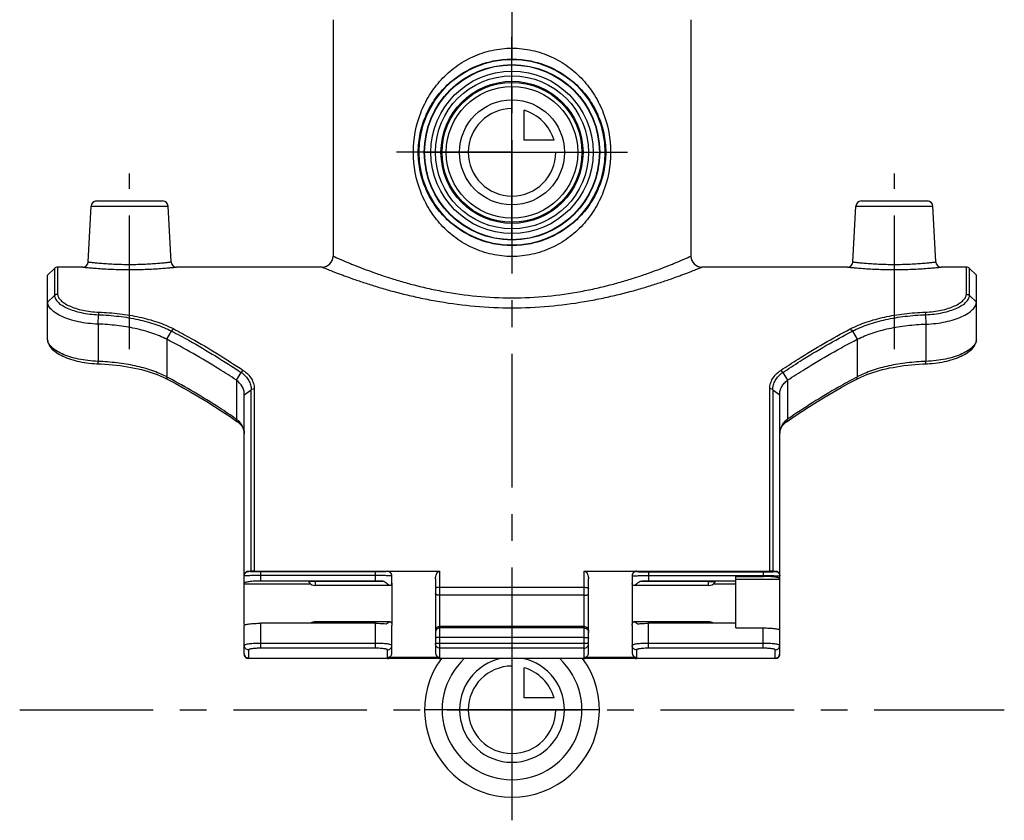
# Model space of a CAD drawing. Header units: millimetres. Extents: x 0 to 1000, y 0 to 1000.
# Tile 1 of 2: x 410 to 590, y 360 to 506. Entities that reach past the tile are written whole.
import ezdxf

# ---------------------------------------------------------------- set-up
doc = ezdxf.new("R2010")
doc.units = ezdxf.units.MM
doc.header["$LTSCALE"] = 65.185185
doc.linetypes.add('CENTER', pattern=[0.6, 0.375, -0.075, 0.075, -0.075])
for name, color, linetype in [('ACHSEN_S', 7, 'CONTINUOUS'), ('FASEN', 7, 'CONTINUOUS'), ('FLAECHEN', 7, 'CONTINUOUS'), ('KOERPER', 7, 'CONTINUOUS'), ('KONST.EL_MIT_GEO', 7, 'CONTINUOUS'), ('KURVEN', 7, 'CONTINUOUS')]:
    doc.layers.add(name, color=color, linetype=linetype)

msp = doc.modelspace()

# ---------------------------------------------------------------- linework, layer by layer
at = {"layer": 'ACHSEN_S', "color": 40, "linetype": 'CENTER'}
for p, q in [((500, 640.85), (500, 359.93)), ((409.88, 380.15), (590.12, 380.15))]:
    msp.add_line(p, q, dxfattribs=at)
at = {"layer": 'FASEN', "color": 7, "linetype": 'Continuous'}
for p, q in [((415, 459.65), (416.27, 460.92)), ((415, 454.76), (415, 459.65)), ((585, 459.65), (583.73, 460.92)), ((585, 454.76), (585, 459.65))]:
    msp.add_line(p, q, dxfattribs=at)
for radius in [16, 14.85]:
    msp.add_circle((500, 482.15), radius, dxfattribs=at)
for points, knots in [([(424.22, 450.72), (423.6, 450.74), (422.4, 450.83), (420.67, 451.11), (419.09, 451.53), (417.7, 452.04), (416.57, 452.64), (415.71, 453.3), (415.15, 454), (415, 454.52), (415, 454.76)], [0, 0, 0, 0, 0.172194, 0.338031, 0.492584, 0.631636, 0.752093, 0.852407, 0.933286, 1, 1, 1, 1]), ([(575.78, 450.72), (576.4, 450.74), (577.6, 450.83), (579.33, 451.11), (580.91, 451.53), (582.3, 452.04), (583.43, 452.64), (584.29, 453.3), (584.85, 454), (585, 454.52), (585, 454.76)], [0, 0, 0, 0, 0.172175, 0.338014, 0.492577, 0.631636, 0.752094, 0.852413, 0.933298, 1, 1, 1, 1]), ([(436.79, 447.94), (435.92, 448.39), (434.03, 449.16), (430.96, 449.98), (427.65, 450.51), (425.37, 450.68), (424.22, 450.72)], [0, 0, 0, 0, 0.225704, 0.47146, 0.732007, 1, 1, 1, 1]), ([(563.21, 447.94), (564.08, 448.39), (565.97, 449.16), (569.04, 449.98), (572.35, 450.51), (574.63, 450.68), (575.78, 450.72)], [0, 0, 0, 0, 0.225722, 0.471485, 0.732027, 1, 1, 1, 1]), ([(449.54, 440.47), (448.49, 441.16), (444.35, 443.82), (440.06, 446.26), (436.79, 447.94)], [0, 0, 0, 0, 0.253764, 1, 1, 1, 1]), ([(550.46, 440.47), (551.51, 441.16), (555.65, 443.82), (559.94, 446.26), (563.21, 447.94)], [0, 0, 0, 0, 0.253759, 1, 1, 1, 1]), ([(451, 437.79), (451, 438.05), (450.93, 438.58), (450.54, 439.56), (449.97, 440.16), (449.54, 440.47)], [0, 0, 0, 0, 0.246926, 0.493212, 1, 1, 1, 1]), ([(549, 437.79), (549, 438.05), (549.06, 438.56), (549.35, 439.28), (549.82, 439.94), (550.24, 440.31), (550.46, 440.47)], [0, 0, 0, 0, 0.239291, 0.48112, 0.732754, 1, 1, 1, 1])]:
    msp.add_open_spline(points, degree=3, knots=knots, dxfattribs=at)
at = {"layer": 'FLAECHEN', "color": 7, "linetype": 'Continuous'}
for p, q in [((467.25, 506.42), (467.25, 463.15)), ((532.75, 506.42), (532.75, 463.15))]:
    msp.add_line(p, q, dxfattribs=at)
msp.add_circle((500, 482.15), 12.05, dxfattribs=at)
at = {"layer": 'KOERPER', "color": 40, "linetype": 'CENTER'}
for p, q in [((500, 482.15), (500, 503.28)), ((500, 482.15), (478.87, 482.15)), ((500, 482.15), (521.13, 482.15)), ((500, 482.15), (500, 461.02)), ((430, 446.15), (430, 478.25)), ((570, 446.15), (570, 478.25))]:
    msp.add_line(p, q, dxfattribs=at)
at = {"layer": 'KOERPER', "color": 7, "linetype": 'Continuous'}
for p, q in [((421.42, 461.15), (416.83, 461.15)), ((465.25, 461.15), (438.58, 461.15)), ((561.42, 461.15), (534.75, 461.15)), ((583.17, 461.15), (578.58, 461.15)), ((464, 402.89), (464, 403.65)), ((477.76, 402.89), (464, 402.89)), ((536, 402.89), (522.24, 402.89)), ((536, 402.89), (536, 403.65)), ((477.67, 396.25), (464, 396.25)), ((464, 395.98), (464, 396.25)), ((536, 396.25), (522.33, 396.25)), ((536, 396.25), (536, 395.98))]:
    msp.add_line(p, q, dxfattribs=at)
for radius in [17, 16.06]:
    msp.add_circle((500, 482.15), radius, dxfattribs=at)
for centre, start, end in [((464, 404.39), 217.2416, 270), ((536, 404.39), 270, 322.7584), ((464, 394.75), 90, 124.8663), ((536, 394.75), 55.1337, 90)]:
    msp.add_arc(centre, 1.5, start, end, dxfattribs=at)
for points in [[(464, 403.65), (463.92, 403.65), (463.75, 403.65), (463.52, 403.64), (463.31, 403.63), (463.12, 403.61), (462.98, 403.58), (462.88, 403.56), (462.83, 403.53), (462.81, 403.52), (462.8, 403.5), (462.8, 403.49), (462.81, 403.48)], [(536, 403.65), (536.08, 403.65), (536.25, 403.65), (536.48, 403.64), (536.69, 403.63), (536.88, 403.61), (537.02, 403.58), (537.12, 403.56), (537.17, 403.53), (537.19, 403.52), (537.2, 403.5), (537.2, 403.49), (537.19, 403.48)]]:
    msp.add_open_spline(points, degree=3, knots=[0, 0, 0, 0, 0.199572, 0.390695, 0.565129, 0.715621, 0.835971, 0.921721, 0.951033, 0.971777, 0.986088, 1, 1, 1, 1], dxfattribs=at)
at = {"layer": 'KONST.EL_MIT_GEO', "color": 7, "linetype": 'Continuous'}
for p, q in [((422.42, 462.1), (422.95, 472.3)), ((422.95, 472.3), (437.05, 472.3)), ((423.95, 473.25), (436.05, 473.25)), ((437.58, 462.1), (437.05, 472.3)), ((562.42, 462.1), (562.95, 472.3)), ((562.95, 472.3), (577.05, 472.3)), ((563.95, 473.25), (576.05, 473.25)), ((577.58, 462.1), (577.05, 472.3)), ((416.27, 460.92), (416.27, 455.95)), ((416.83, 461.15), (416.83, 456.17)), ((583.17, 456.17), (583.17, 461.15)), ((583.73, 455.95), (583.73, 460.92)), ((415, 454.76), (416.27, 455.95)), ((415, 447.86), (415, 454.76)), ((583.73, 455.95), (585, 454.76)), ((585, 447.87), (585, 454.76)), ((424.22, 450.72), (424.31, 452.43)), ((575.69, 452.43), (575.78, 450.72)), ((424.22, 450.72), (424.22, 443.89)), ((575.78, 450.72), (575.78, 443.89)), ((436.79, 447.94), (437.68, 449.44)), ((562.32, 449.44), (563.21, 447.94)), ((415.19, 447.03), (415.29, 446.83)), ((436.79, 447.94), (436.79, 441.06)), ((563.21, 447.94), (563.21, 441.06)), ((584.71, 446.83), (584.81, 447.03)), ((584.81, 447.03), (584.89, 447.23)), ((415.29, 446.84), (415.42, 446.63)), ((415.41, 446.64), (415.56, 446.44)), ((415.56, 446.44), (415.73, 446.24)), ((415.72, 446.25), (415.92, 446.06)), ((415.91, 446.06), (416.13, 445.87)), ((416.12, 445.88), (416.36, 445.69)), ((416.35, 445.7), (416.6, 445.51)), ((416.59, 445.52), (416.87, 445.34)), ((416.86, 445.35), (417.15, 445.17)), ((582.84, 445.17), (583.14, 445.35)), ((583.13, 445.34), (583.41, 445.52)), ((583.4, 445.51), (583.65, 445.69)), ((583.64, 445.69), (583.88, 445.88)), ((583.87, 445.87), (584.09, 446.06)), ((584.08, 446.05), (584.28, 446.25)), ((584.27, 446.24), (584.44, 446.44)), ((584.44, 446.43), (584.59, 446.64)), ((584.58, 446.63), (584.71, 446.84)), ((417.14, 445.18), (417.46, 445.01)), ((417.45, 445.02), (417.78, 444.86)), ((417.76, 444.86), (418.11, 444.71)), ((418.1, 444.71), (418.47, 444.56)), ((418.45, 444.57), (418.83, 444.43)), ((418.82, 444.43), (419.21, 444.3)), ((419.2, 444.3), (419.61, 444.18)), ((419.59, 444.18), (420.01, 444.07)), ((420, 444.07), (420.43, 443.96)), ((420.41, 443.96), (420.85, 443.87)), ((420.84, 443.87), (421.29, 443.78)), ((421.27, 443.78), (421.73, 443.7)), ((421.71, 443.71), (422.17, 443.64)), ((422.16, 443.64), (422.62, 443.58)), ((422.61, 443.58), (423.08, 443.53)), ((423.06, 443.53), (423.53, 443.5)), ((423.51, 443.5), (423.99, 443.47)), ((423.97, 443.47), (424.78, 443.44)), ((575.23, 443.44), (576.03, 443.47)), ((576.02, 443.47), (576.49, 443.5)), ((576.47, 443.5), (576.94, 443.53)), ((576.92, 443.53), (577.39, 443.58)), ((577.38, 443.58), (577.84, 443.64)), ((577.83, 443.64), (578.29, 443.71)), ((578.27, 443.7), (578.73, 443.78)), ((578.71, 443.78), (579.16, 443.87)), ((579.14, 443.87), (579.58, 443.96)), ((579.57, 443.96), (580, 444.07)), ((579.99, 444.06), (580.41, 444.18)), ((580.39, 444.18), (580.8, 444.3)), ((580.78, 444.3), (581.18, 444.43)), ((581.17, 444.43), (581.55, 444.57)), ((581.53, 444.56), (581.9, 444.71)), ((581.88, 444.71), (582.23, 444.86)), ((582.22, 444.86), (582.55, 445.02)), ((582.54, 445.01), (582.85, 445.18)), ((449.54, 440.47), (450.44, 441.86)), ((549.56, 441.86), (550.46, 440.47)), ((449.54, 440.47), (449.54, 433.33)), ((550.46, 440.47), (550.46, 433.33)), ((451, 437.79), (452.27, 438.71)), ((452.27, 405.53), (452.27, 438.71)), ((452.83, 438.89), (452.83, 405.53)), ((547.17, 405.53), (547.17, 438.89)), ((547.73, 438.71), (549, 437.79)), ((547.73, 438.71), (547.73, 405.53)), ((451, 395.75), (451, 437.79)), ((549, 394.82), (549, 437.79)), ((451.8, 405.45), (451.8, 405.54)), ((451.8, 405.54), (452.27, 405.53)), ((452.83, 405.53), (486.8, 405.53)), ((475, 405.41), (454, 405.41)), ((454, 403.71), (454, 405.41)), ((475, 404.71), (454, 404.71)), ((475, 403.71), (475, 405.41)), ((477.2, 405.53), (477.2, 405.45)), ((478, 403.34), (478, 404.73)), ((486, 404.14), (486, 390.53)), ((486.8, 389.69), (486.8, 405.53)), ((513.2, 405.53), (547.17, 405.53)), ((513.2, 389.69), (513.2, 405.53)), ((514, 390.53), (514, 404.14)), ((522, 404.73), (522, 403.34)), ((522.8, 405.53), (522.8, 405.45)), ((525, 405.41), (546, 405.41)), ((525, 405.41), (525, 403.71)), ((525, 404.71), (546, 404.71)), ((541, 404.55), (546, 404.55)), ((541, 395.13), (541, 404.55)), ((549, 404.02), (541, 404.02)), ((546, 405.41), (546, 404.55)), ((547.73, 405.53), (548.2, 405.54)), ((548.2, 405.45), (548.2, 405.54)), ((451, 403.17), (463.12, 403.17)), ((475, 403.71), (454, 403.71)), ((476.54, 403.65), (464, 403.65)), ((478, 403.32), (478, 395.75)), ((486.8, 402.57), (513.2, 402.57)), ((522, 403.32), (522, 395.75)), ((536, 403.65), (523.46, 403.65)), ((541, 403.71), (525, 403.71)), ((536.88, 403.17), (541, 403.17)), ((513.2, 401.1), (486.8, 401.1)), ((451, 390.34), (451, 395.58)), ((475, 395.98), (454, 395.98)), ((454, 391.41), (454, 395.98)), ((475, 391.41), (475, 395.98)), ((478, 390.53), (478, 395.58)), ((513.2, 395.42), (486.8, 395.42)), ((513.2, 395.12), (486.8, 395.12)), ((522, 395.58), (522, 390.53)), ((541, 395.98), (525, 395.98)), ((525, 391.41), (525, 395.98)), ((541, 395.13), (546, 395.13)), ((546, 391.41), (546, 395.13)), ((549, 390.34), (549, 394.74)), ((513.2, 393.39), (486.8, 393.39)), ((451.8, 389.54), (451.8, 391.12)), ((475, 392.31), (454, 392.31)), ((475, 391.41), (454, 391.41)), ((477.2, 389.69), (477.2, 391.12)), ((513.2, 392.31), (486.8, 392.31)), ((513.2, 391.41), (486.8, 391.41)), ((522.8, 391.12), (522.8, 389.69)), ((546, 392.31), (525, 392.31)), ((546, 391.41), (525, 391.41)), ((548.2, 389.54), (548.2, 391.12)), ((451.8, 389.57), (548.2, 389.57)), ((451.8, 389.57), (548.2, 389.57)), ((477.2, 389.54), (451.8, 389.54)), ((486.8, 389.69), (477.2, 389.69)), ((477.2, 389.57), (477.2, 389.54)), ((486.8, 389.54), (486.8, 389.57)), ((513.2, 389.54), (486.8, 389.54)), ((522.8, 389.69), (513.2, 389.69)), ((513.2, 389.57), (513.2, 389.54)), ((522.8, 389.54), (522.8, 389.57)), ((548.2, 389.54), (522.8, 389.54))]:
    msp.add_line(p, q, dxfattribs=at)
for points in [[(415, 447.86), (415, 447.79), (415.02, 447.61), (415.05, 447.42), (415.11, 447.23)], [(415, 447.8), (415.02, 447.62), (415.05, 447.43), (415.11, 447.23), (415.19, 447.03)], [(584.89, 447.23), (584.95, 447.42), (584.98, 447.61), (585, 447.79), (585, 447.86)], [(584.89, 447.23), (584.95, 447.43), (584.98, 447.62), (585, 447.8)], [(424.78, 443.44), (425.49, 443.4), (426.19, 443.35), (426.89, 443.29), (427.58, 443.21), (428.26, 443.13), (428.94, 443.03), (429.6, 442.93), (430.26, 442.81), (430.91, 442.68), (431.54, 442.54), (432.16, 442.39), (432.77, 442.23), (433.37, 442.06), (433.95, 441.87), (434.52, 441.68), (435.07, 441.47), (435.61, 441.26), (436.13, 441.03), (436.63, 440.79), (436.98, 440.61)], [(563.02, 440.61), (563.38, 440.79), (563.88, 441.03), (564.4, 441.26), (564.94, 441.48), (565.49, 441.68), (566.06, 441.88), (566.64, 442.06), (567.24, 442.24), (567.85, 442.4), (568.47, 442.55), (569.11, 442.69), (569.76, 442.81), (570.41, 442.93), (571.08, 443.04), (571.75, 443.13), (572.44, 443.22), (573.13, 443.29), (573.83, 443.35), (574.53, 443.4), (575.23, 443.44)], [(436.98, 440.61), (438.32, 439.9), (439.78, 439.09), (441.23, 438.27), (442.67, 437.42), (444.11, 436.54), (445.54, 435.65), (446.97, 434.73), (448.38, 433.8), (449.65, 432.93)], [(550.35, 432.93), (551.63, 433.8), (553.04, 434.74), (554.47, 435.66), (555.9, 436.55), (557.34, 437.42), (558.78, 438.27), (560.23, 439.1), (561.69, 439.9), (563.02, 440.61)], [(449.65, 432.93), (449.71, 432.89), (449.88, 432.76), (450.04, 432.62), (450.19, 432.48), (450.33, 432.33), (450.46, 432.17), (450.58, 432.01), (450.68, 431.84), (450.77, 431.67), (450.85, 431.49), (450.91, 431.31), (450.95, 431.12), (450.98, 430.93), (451, 430.73), (451, 430.65)], [(549, 430.65), (549, 430.74), (549.02, 430.94), (549.05, 431.13), (549.1, 431.32), (549.16, 431.5), (549.23, 431.68), (549.32, 431.85), (549.43, 432.02), (549.54, 432.18), (549.67, 432.34), (549.81, 432.49), (549.97, 432.63), (550.13, 432.77), (550.3, 432.9), (550.35, 432.93)]]:
    msp.add_lwpolyline(points, dxfattribs=at)
for radius in [14, 13]:
    msp.add_circle((500, 482.15), radius, dxfattribs=at)
for centre, radius, start, end in [((423.95, 472.25), 1, 90, 177), ((436.05, 472.25), 1, 3, 90), ((563.95, 472.25), 1, 90, 177), ((576.05, 472.25), 1, 3, 90), ((421.42, 462.15), 1, 269.999, 357.0002), ((438.58, 462.15), 1, 182.9999, 270.0008), ((465.25, 463.15), 2, 270, 360), ((534.75, 463.15), 2, 180, 270), ((561.42, 462.15), 1, 269.999, 357.0002), ((578.58, 462.15), 1, 182.9999, 270.0008), ((416.83, 460.35), 0.8, 90, 135), ((583.17, 460.35), 0.8, 45, 90), ((382.94, 338.5), 115.84, 62.11, 62.2983), ((617.06, 338.5), 115.84, 117.7017, 117.89), ((447.08, 429.94), 4.19, 47.9675, 54.0469), ((552.93, 429.94), 4.19, 125.9542, 131.9554), ((475.64, 403.45), 2.36, 355.3586, 357.2775), ((524.76, 403.47), 2.76, 182.7848, 183.263), ((524.24, 403.44), 2.23, 183.2331, 184.6464), ((477.95, 395.58), 0.0515, 0.0118, 7.4882), ((522.05, 395.58), 0.0515, 172.5118, 179.9882), ((451.8, 390.37), 0.8, 180, 270), ((451.8, 390.34), 0.8, 180, 270), ((451.12, 390.34), 0.117, 180.0212, 187.1728), ((477.2, 390.34), 0.8, 270, 283.6391), ((486.8, 390.34), 0.8, 256.3325, 270), ((513.2, 390.34), 0.8, 270, 283.6391), ((522.8, 390.34), 0.8, 256.3325, 270), ((548.2, 390.37), 0.8, 270, 360), ((548.2, 390.34), 0.8, 270, 360), ((548.21, 390.37), 0.791, 350.01, 355.0264), ((548.22, 390.37), 0.784, 355.0236, 359.9928), ((548.88, 390.34), 0.117, 353.5186, 359.9883)]:
    msp.add_arc(centre, radius, start, end, dxfattribs=at)
for centre, major_axis, ratio, start_param, end_param in [((477.2, 404.73), (0.8, 0), 0.995237, 0, 1.570796), ((522.8, 404.73), (0.8, 0), 0.995237, 1.570796, 3.141593), ((477.2, 390.53), (0, 0.838), 0.95451, -3.141593, -1.570796), ((486.8, 390.53), (0, 0.838), 0.95451, -4.712389, -3.141593), ((513.2, 390.53), (0, 0.838), 0.95451, -3.141593, -1.570796), ((522.8, 390.53), (0, 0.838), 0.95451, -4.712389, -3.141593)]:
    msp.add_ellipse(centre, major_axis=major_axis, ratio=ratio, start_param=start_param, end_param=end_param, dxfattribs=at)
for points, knots in [([(500, 463.09), (498.76, 463.09), (496.3, 463.36), (492.8, 464.54), (489.66, 466.38), (486.97, 468.79), (484.79, 471.66), (482.63, 476.01), (481.49, 482.15), (482.63, 488.29), (484.79, 492.64), (486.97, 495.51), (489.66, 497.92), (492.8, 499.76), (496.3, 500.94), (498.76, 501.21), (500, 501.21)], [0, 0, 0, 0, 0.063744, 0.126809, 0.18895, 0.250432, 0.311851, 0.37385, 0.5, 0.62615, 0.688149, 0.749568, 0.81105, 0.873191, 0.936256, 1, 1, 1, 1]), ([(500, 501.21), (501.24, 501.21), (503.7, 500.94), (507.2, 499.76), (510.34, 497.92), (513.03, 495.51), (515.21, 492.64), (517.37, 488.29), (518.51, 482.15), (517.37, 476.01), (515.21, 471.66), (513.03, 468.79), (510.34, 466.38), (507.2, 464.54), (503.7, 463.36), (501.24, 463.09), (500, 463.09)], [0, 0, 0, 0, 0.063744, 0.126809, 0.18895, 0.250432, 0.311851, 0.37385, 0.5, 0.62615, 0.688149, 0.749568, 0.81105, 0.873191, 0.936256, 1, 1, 1, 1]), ([(500, 465.09), (498.85, 465.09), (496.57, 465.32), (493.31, 466.32), (490.36, 467.92), (487.79, 470.02), (485.68, 472.56), (484.09, 475.49), (483.07, 478.73), (482.73, 482.15), (483.07, 485.57), (484.09, 488.81), (485.68, 491.74), (487.79, 494.28), (490.36, 496.38), (493.31, 497.98), (496.57, 498.98), (498.85, 499.21), (500, 499.21)], [0, 0, 0, 0, 0.064086, 0.127338, 0.189412, 0.250569, 0.311518, 0.373126, 0.436013, 0.5, 0.563987, 0.626874, 0.688482, 0.749431, 0.810588, 0.872662, 0.935914, 1, 1, 1, 1]), ([(500, 499.21), (501.15, 499.21), (503.43, 498.98), (506.69, 497.98), (509.64, 496.38), (512.21, 494.28), (514.32, 491.74), (515.91, 488.81), (516.93, 485.57), (517.27, 482.15), (516.93, 478.73), (515.91, 475.49), (514.32, 472.56), (512.21, 470.02), (509.64, 467.92), (506.69, 466.32), (503.43, 465.32), (501.15, 465.09), (500, 465.09)], [0, 0, 0, 0, 0.064086, 0.127338, 0.189412, 0.250569, 0.311518, 0.373126, 0.436013, 0.5, 0.563987, 0.626874, 0.688482, 0.749431, 0.810588, 0.872662, 0.935914, 1, 1, 1, 1]), ([(422.42, 462.1), (422.42, 462.1), (422.43, 462.1), (422.46, 462.09), (422.5, 462.09), (422.6, 462.08), (422.76, 462.06), (423.01, 462.03), (423.33, 461.99), (423.71, 461.96), (424.15, 461.91), (424.85, 461.85), (425.83, 461.78), (427.13, 461.7), (428.54, 461.66), (430, 461.64), (431.46, 461.66), (432.87, 461.7), (434.17, 461.78), (435.15, 461.85), (435.85, 461.91), (436.29, 461.96), (436.67, 461.99), (436.99, 462.03), (437.24, 462.06), (437.4, 462.08), (437.5, 462.09), (437.54, 462.09), (437.57, 462.1), (437.58, 462.1), (437.58, 462.1)], [0, 0, 0, 0, 0.000605, 0.002417, 0.00543, 0.009638, 0.021592, 0.038158, 0.059166, 0.084412, 0.113647, 0.146589, 0.222304, 0.308686, 0.402452, 0.5, 0.597547, 0.691313, 0.777696, 0.853411, 0.886353, 0.915588, 0.940833, 0.961842, 0.978408, 0.990362, 0.99457, 0.997583, 0.999395, 1, 1, 1, 1]), ([(467.25, 463.15), (467.25, 463.15), (467.26, 463.15), (467.26, 463.15), (467.27, 463.14), (467.3, 463.13), (467.35, 463.11), (467.42, 463.08), (467.51, 463.04), (467.62, 462.99), (467.75, 462.93), (467.96, 462.84), (468.28, 462.7), (468.71, 462.51), (469.23, 462.29), (469.81, 462.05), (470.46, 461.78), (471.47, 461.37), (472.9, 460.82), (474.79, 460.12), (476.92, 459.39), (479.26, 458.66), (481.8, 457.94), (484.52, 457.27), (488.44, 456.47), (493.61, 455.73), (497.84, 455.53), (500, 455.53)], [0, 0, 0, 0, 0.000082, 0.000327, 0.000736, 0.001308, 0.002942, 0.005226, 0.008157, 0.011732, 0.015946, 0.020793, 0.032363, 0.046383, 0.062789, 0.081505, 0.102453, 0.125547, 0.17782, 0.237612, 0.304212, 0.376934, 0.455113, 0.538093, 0.625211, 0.808958, 1, 1, 1, 1]), ([(500, 455.53), (502.16, 455.53), (506.39, 455.73), (511.56, 456.47), (515.48, 457.27), (518.2, 457.94), (520.74, 458.66), (523.08, 459.39), (525.21, 460.12), (527.1, 460.82), (528.53, 461.37), (529.54, 461.78), (530.19, 462.05), (530.77, 462.29), (531.29, 462.51), (531.72, 462.7), (532.04, 462.84), (532.25, 462.93), (532.38, 462.99), (532.49, 463.04), (532.58, 463.08), (532.65, 463.11), (532.7, 463.13), (532.73, 463.14), (532.74, 463.15), (532.74, 463.15), (532.75, 463.15), (532.75, 463.15)], [0, 0, 0, 0, 0.191043, 0.374789, 0.461907, 0.544888, 0.623067, 0.695789, 0.762389, 0.822181, 0.874454, 0.897548, 0.918495, 0.937211, 0.953617, 0.967638, 0.979207, 0.984054, 0.988268, 0.991843, 0.994774, 0.997058, 0.998692, 0.999264, 0.999673, 0.999918, 1, 1, 1, 1]), ([(562.42, 462.1), (562.42, 462.1), (562.43, 462.1), (562.46, 462.09), (562.5, 462.09), (562.6, 462.08), (562.76, 462.06), (563.01, 462.03), (563.33, 461.99), (563.71, 461.96), (564.15, 461.91), (564.85, 461.85), (565.83, 461.78), (567.13, 461.7), (568.54, 461.66), (570, 461.64), (571.46, 461.66), (572.87, 461.7), (574.17, 461.78), (575.15, 461.85), (575.85, 461.91), (576.29, 461.96), (576.67, 461.99), (576.99, 462.03), (577.24, 462.06), (577.4, 462.08), (577.5, 462.09), (577.54, 462.09), (577.57, 462.1), (577.58, 462.1), (577.58, 462.1)], [0, 0, 0, 0, 0.000605, 0.002417, 0.00543, 0.009638, 0.021592, 0.038158, 0.059166, 0.084412, 0.113647, 0.146589, 0.222304, 0.308686, 0.402452, 0.5, 0.597547, 0.691313, 0.777696, 0.853411, 0.886353, 0.915588, 0.940833, 0.961842, 0.978408, 0.990362, 0.99457, 0.997583, 0.999395, 1, 1, 1, 1]), ([(421.42, 461.15), (421.43, 461.15), (421.49, 461.14), (421.61, 461.13), (421.82, 461.11), (422.1, 461.08), (422.46, 461.05), (423.09, 460.99), (424.02, 460.92), (425.31, 460.83), (427.32, 460.73), (430, 460.68), (432.68, 460.73), (434.69, 460.83), (435.98, 460.92), (436.91, 460.99), (437.54, 461.05), (437.9, 461.08), (438.18, 461.11), (438.39, 461.13), (438.51, 461.14), (438.57, 461.15), (438.58, 461.15)], [0, 0, 0, 0, 0.002444, 0.009744, 0.021821, 0.038543, 0.059726, 0.085147, 0.147612, 0.223429, 0.309654, 0.5, 0.690345, 0.776571, 0.852387, 0.914852, 0.940274, 0.961457, 0.978179, 0.990256, 0.997556, 1, 1, 1, 1]), ([(465.25, 461.15), (465.25, 461.15), (465.27, 461.14), (465.3, 461.13), (465.36, 461.11), (465.43, 461.08), (465.53, 461.04), (465.71, 460.97), (465.98, 460.86), (466.36, 460.7), (466.84, 460.51), (467.39, 460.3), (468.02, 460.06), (468.73, 459.79), (469.81, 459.39), (471.34, 458.84), (473.37, 458.16), (475.65, 457.44), (478.15, 456.72), (480.85, 456.03), (483.74, 455.38), (487.87, 454.61), (493.3, 453.9), (497.74, 453.71), (500, 453.71)], [0, 0, 0, 0, 0.000332, 0.001326, 0.002981, 0.005295, 0.008265, 0.011887, 0.021064, 0.032777, 0.046967, 0.063562, 0.082485, 0.10365, 0.126969, 0.179693, 0.239903, 0.30685, 0.379812, 0.458089, 0.540999, 0.627859, 0.810541, 1, 1, 1, 1]), ([(500, 453.71), (502.26, 453.71), (506.7, 453.9), (512.13, 454.61), (516.26, 455.38), (519.15, 456.03), (521.85, 456.72), (524.35, 457.44), (526.63, 458.16), (528.66, 458.84), (530.19, 459.39), (531.27, 459.79), (531.98, 460.06), (532.61, 460.3), (533.16, 460.51), (533.64, 460.7), (533.98, 460.84), (534.21, 460.93), (534.35, 460.99), (534.47, 461.04), (534.57, 461.08), (534.64, 461.11), (534.69, 461.13), (534.72, 461.14), (534.74, 461.14), (534.75, 461.15), (534.75, 461.15)], [0, 0, 0, 0, 0.18946, 0.372141, 0.459002, 0.541912, 0.620189, 0.693151, 0.760098, 0.820308, 0.873032, 0.89635, 0.917516, 0.936438, 0.953033, 0.967223, 0.978936, 0.983845, 0.988113, 0.991735, 0.994705, 0.997019, 0.998674, 0.999254, 0.999668, 1, 1, 1, 1]), ([(561.42, 461.15), (561.43, 461.15), (561.49, 461.14), (561.61, 461.13), (561.82, 461.11), (562.1, 461.08), (562.46, 461.05), (563.09, 460.99), (564.02, 460.92), (565.31, 460.83), (567.32, 460.73), (570, 460.68), (572.68, 460.73), (574.69, 460.83), (575.98, 460.92), (576.91, 460.99), (577.54, 461.05), (577.9, 461.08), (578.18, 461.11), (578.39, 461.13), (578.51, 461.14), (578.57, 461.15), (578.58, 461.15)], [0, 0, 0, 0, 0.002444, 0.009744, 0.021821, 0.038543, 0.059726, 0.085147, 0.147612, 0.223429, 0.309654, 0.5, 0.690345, 0.776571, 0.852387, 0.914852, 0.940274, 0.961457, 0.978179, 0.990256, 0.997556, 1, 1, 1, 1]), ([(416.83, 456.17), (416.73, 456.17), (416.52, 456.13), (416.34, 456.02), (416.27, 455.95)], [0, 0, 0, 0, 0.503936, 1, 1, 1, 1]), ([(416.83, 456.17), (416.83, 455.98), (416.96, 455.57), (417.41, 455.01), (418.1, 454.48), (419.02, 454), (420.14, 453.57), (421.44, 453.23), (422.86, 452.99), (423.85, 452.92), (424.36, 452.9)], [0, 0, 0, 0, 0.064578, 0.143824, 0.242991, 0.362966, 0.502198, 0.657618, 0.825144, 1, 1, 1, 1]), ([(575.64, 452.9), (576.15, 452.92), (577.14, 452.99), (578.56, 453.23), (579.86, 453.57), (580.98, 454), (581.9, 454.48), (582.59, 455.01), (583.04, 455.57), (583.17, 455.98), (583.17, 456.17)], [0, 0, 0, 0, 0.174855, 0.342379, 0.497798, 0.63703, 0.757005, 0.856173, 0.935422, 1, 1, 1, 1]), ([(583.17, 456.17), (583.27, 456.17), (583.48, 456.13), (583.66, 456.02), (583.73, 455.95)], [0, 0, 0, 0, 0.504117, 1, 1, 1, 1]), ([(416.27, 455.95), (416.27, 455.75), (416.39, 455.3), (416.87, 454.7), (417.61, 454.13), (418.6, 453.61), (419.81, 453.15), (421.19, 452.79), (422.72, 452.53), (423.77, 452.45), (424.31, 452.43)], [0, 0, 0, 0, 0.064909, 0.144393, 0.243793, 0.363955, 0.503237, 0.658505, 0.825665, 1, 1, 1, 1]), ([(575.69, 452.43), (576.23, 452.45), (577.28, 452.53), (578.81, 452.79), (580.19, 453.15), (581.4, 453.61), (582.39, 454.13), (583.13, 454.7), (583.61, 455.3), (583.73, 455.75), (583.73, 455.95)], [0, 0, 0, 0, 0.174335, 0.341495, 0.496763, 0.636045, 0.756207, 0.855607, 0.935091, 1, 1, 1, 1]), ([(424.36, 452.9), (424.35, 452.87), (424.33, 452.72), (424.32, 452.56), (424.31, 452.43)], [0, 0, 0, 0, 0.180013, 1, 1, 1, 1]), ([(424.31, 452.43), (425.55, 452.39), (427.99, 452.21), (431.51, 451.63), (434.76, 450.75), (436.76, 449.92), (437.68, 449.44)], [0, 0, 0, 0, 0.269731, 0.529656, 0.774262, 1, 1, 1, 1]), ([(424.36, 452.9), (425.63, 452.86), (428.13, 452.67), (431.74, 452.08), (435.08, 451.18), (437.13, 450.32), (438.08, 449.83)], [0, 0, 0, 0, 0.26999, 0.530018, 0.774529, 1, 1, 1, 1]), ([(561.92, 449.83), (562.86, 450.32), (564.92, 451.18), (568.25, 452.08), (571.87, 452.67), (574.37, 452.86), (575.64, 452.9)], [0, 0, 0, 0, 0.225469, 0.469978, 0.730007, 1, 1, 1, 1]), ([(562.32, 449.44), (563.24, 449.92), (565.24, 450.75), (568.49, 451.63), (572.01, 452.21), (574.45, 452.39), (575.69, 452.43)], [0, 0, 0, 0, 0.225739, 0.470344, 0.73027, 1, 1, 1, 1]), ([(575.64, 452.9), (575.65, 452.87), (575.67, 452.72), (575.68, 452.56), (575.69, 452.43)], [0, 0, 0, 0, 0.179983, 1, 1, 1, 1]), ([(438.08, 449.83), (438.04, 449.81), (437.88, 449.71), (437.76, 449.56), (437.68, 449.44)], [0, 0, 0, 0, 0.227705, 1, 1, 1, 1]), ([(437.68, 449.44), (438.76, 448.88), (443.11, 446.53), (447.33, 443.94), (450.44, 441.86)], [0, 0, 0, 0, 0.245016, 1, 1, 1, 1]), ([(438.08, 449.83), (439.15, 449.27), (443.49, 446.92), (447.7, 444.33), (450.8, 442.25)], [0, 0, 0, 0, 0.244962, 1, 1, 1, 1]), ([(549.2, 442.25), (550.25, 442.95), (554.38, 445.65), (558.66, 448.13), (561.92, 449.83)], [0, 0, 0, 0, 0.255137, 1, 1, 1, 1]), ([(549.56, 441.86), (550.61, 442.56), (554.76, 445.26), (559.05, 447.74), (562.32, 449.44)], [0, 0, 0, 0, 0.255082, 1, 1, 1, 1]), ([(561.92, 449.83), (561.96, 449.81), (562.12, 449.71), (562.24, 449.56), (562.32, 449.44)], [0, 0, 0, 0, 0.227708, 1, 1, 1, 1]), ([(424.22, 443.89), (423.6, 443.91), (422.4, 444.01), (420.66, 444.29), (419.08, 444.71), (417.7, 445.22), (416.56, 445.82), (415.71, 446.46), (415.15, 447.13), (415, 447.64), (415, 447.87)], [0, 0, 0, 0, 0.173742, 0.340609, 0.496036, 0.635881, 0.756782, 0.856714, 0.936095, 1, 1, 1, 1]), ([(585, 447.87), (585, 447.64), (584.85, 447.13), (584.29, 446.46), (583.44, 445.82), (582.3, 445.22), (580.92, 444.71), (579.34, 444.29), (577.6, 444.01), (576.4, 443.91), (575.78, 443.89)], [0, 0, 0, 0, 0.063905, 0.143287, 0.243221, 0.364123, 0.503967, 0.659393, 0.826259, 1, 1, 1, 1]), ([(436.79, 441.06), (435.92, 441.52), (434.03, 442.31), (430.97, 443.14), (427.66, 443.68), (425.38, 443.85), (424.22, 443.89)], [0, 0, 0, 0, 0.226692, 0.471537, 0.731077, 1, 1, 1, 1]), ([(424.25, 443.46), (424.25, 443.46), (424.24, 443.47), (424.23, 443.49), (424.23, 443.53), (424.22, 443.6), (424.22, 443.73), (424.22, 443.83), (424.22, 443.89)], [0, 0, 0, 0, 0.024334, 0.07788, 0.162866, 0.278436, 0.593406, 1, 1, 1, 1]), ([(575.78, 443.89), (574.62, 443.85), (572.34, 443.68), (569.03, 443.14), (565.97, 442.31), (564.08, 441.52), (563.21, 441.06)], [0, 0, 0, 0, 0.268922, 0.528462, 0.773308, 1, 1, 1, 1]), ([(575.75, 443.46), (575.75, 443.46), (575.76, 443.47), (575.77, 443.49), (575.77, 443.53), (575.78, 443.6), (575.78, 443.73), (575.78, 443.83), (575.78, 443.89)], [0, 0, 0, 0, 0.024332, 0.077874, 0.16286, 0.278428, 0.593401, 1, 1, 1, 1]), ([(450.44, 441.86), (450.46, 441.9), (450.52, 442), (450.64, 442.13), (450.74, 442.21), (450.8, 442.25)], [0, 0, 0, 0, 0.262442, 0.645471, 1, 1, 1, 1]), ([(450.44, 441.86), (450.98, 441.49), (451.7, 440.78), (452.19, 439.61), (452.27, 439.01), (452.27, 438.71)], [0, 0, 0, 0, 0.523508, 0.76402, 1, 1, 1, 1]), ([(450.8, 442.25), (451.39, 441.85), (452.18, 441.1), (452.73, 439.85), (452.83, 439.21), (452.83, 438.89)], [0, 0, 0, 0, 0.525054, 0.765181, 1, 1, 1, 1]), ([(547.17, 438.89), (547.17, 439.21), (547.27, 439.85), (547.83, 441.1), (548.61, 441.85), (549.2, 442.25)], [0, 0, 0, 0, 0.234802, 0.474903, 1, 1, 1, 1]), ([(547.73, 438.71), (547.73, 439.01), (547.81, 439.61), (548.3, 440.78), (549.02, 441.49), (549.56, 441.86)], [0, 0, 0, 0, 0.235969, 0.476455, 1, 1, 1, 1]), ([(549.56, 441.86), (549.54, 441.9), (549.48, 442), (549.36, 442.13), (549.26, 442.21), (549.2, 442.25)], [0, 0, 0, 0, 0.262449, 0.645721, 1, 1, 1, 1]), ([(436.98, 440.61), (436.92, 440.65), (436.8, 440.79), (436.78, 440.96), (436.79, 441.06)], [0, 0, 0, 0, 0.445133, 1, 1, 1, 1]), ([(449.54, 433.33), (448.52, 434.03), (444.49, 436.73), (440.31, 439.19), (437.13, 440.88)], [0, 0, 0, 0, 0.255324, 1, 1, 1, 1]), ([(562.87, 440.88), (561.83, 440.33), (557.58, 437.99), (553.48, 435.41), (550.46, 433.33)], [0, 0, 0, 0, 0.244784, 1, 1, 1, 1]), ([(563.02, 440.61), (563.08, 440.65), (563.2, 440.79), (563.22, 440.96), (563.21, 441.06)], [0, 0, 0, 0, 0.445133, 1, 1, 1, 1]), ([(452.27, 438.71), (452.3, 438.74), (452.47, 438.85), (452.68, 438.89), (452.83, 438.89)], [0, 0, 0, 0, 0.239779, 1, 1, 1, 1]), ([(547.73, 438.71), (547.7, 438.74), (547.53, 438.85), (547.32, 438.89), (547.17, 438.89)], [0, 0, 0, 0, 0.240102, 1, 1, 1, 1]), ([(449.65, 432.93), (449.6, 432.97), (449.52, 433.1), (449.52, 433.25), (449.54, 433.33)], [0, 0, 0, 0, 0.435403, 1, 1, 1, 1]), ([(451, 430.76), (450.98, 431.18), (450.77, 432.05), (450.21, 432.75), (449.88, 433.05)], [0, 0, 0, 0, 0.485414, 1, 1, 1, 1]), ([(550.12, 433.05), (549.79, 432.76), (549.24, 432.06), (549.02, 431.19), (549, 430.76)], [0, 0, 0, 0, 0.514655, 1, 1, 1, 1]), ([(550.35, 432.93), (550.4, 432.97), (550.48, 433.1), (550.48, 433.25), (550.46, 433.33)], [0, 0, 0, 0, 0.435402, 1, 1, 1, 1]), ([(451, 404.75), (451, 404.87), (451.05, 405.1), (451.26, 405.37), (451.53, 405.51), (451.71, 405.54), (451.8, 405.54)], [0, 0, 0, 0, 0.288558, 0.559327, 0.791793, 1, 1, 1, 1]), ([(548.2, 405.54), (548.29, 405.54), (548.47, 405.51), (548.74, 405.37), (548.95, 405.1), (549, 404.87), (549, 404.75)], [0, 0, 0, 0, 0.208198, 0.440656, 0.71144, 1, 1, 1, 1]), ([(451, 404.65), (451, 404.85), (451.17, 405.27), (451.6, 405.45), (451.8, 405.45)], [0, 0, 0, 0, 0.499973, 1, 1, 1, 1]), ([(451.01, 404.65), (451, 404.65), (451, 404.65), (451, 404.65), (451, 404.65)], [0, 0, 0, 0, 0.650731, 1, 1, 1, 1]), ([(454, 404.71), (453.63, 404.71), (453.09, 404.71), (452.4, 404.7), (451.96, 404.69), (451.59, 404.69), (451.31, 404.67), (451.13, 404.67), (451.04, 404.66), (451.01, 404.65), (451.01, 404.65)], [0, 0, 0, 0, 0.370483, 0.538932, 0.687984, 0.812388, 0.90782, 0.971026, 0.989857, 1, 1, 1, 1]), ([(454, 405.41), (453.86, 405.41), (453.57, 405.41), (453.17, 405.41), (452.79, 405.41), (452.46, 405.42), (452.22, 405.42), (452.06, 405.43), (451.97, 405.43), (451.9, 405.43), (451.85, 405.44), (451.82, 405.44), (451.8, 405.44), (451.8, 405.45)], [0, 0, 0, 0, 0.196023, 0.384266, 0.557373, 0.708656, 0.832433, 0.88254, 0.924165, 0.956946, 0.9806, 0.994936, 1, 1, 1, 1]), ([(452.83, 405.53), (452.78, 405.53), (452.59, 405.53), (452.4, 405.53), (452.27, 405.53)], [0, 0, 0, 0, 0.278687, 1, 1, 1, 1]), ([(477.2, 405.45), (477.2, 405.44), (477.18, 405.44), (477.15, 405.44), (477.1, 405.43), (477.03, 405.43), (476.94, 405.43), (476.78, 405.42), (476.54, 405.42), (476.21, 405.41), (475.83, 405.41), (475.43, 405.41), (475.14, 405.41), (475, 405.41)], [0, 0, 0, 0, 0.005064, 0.0194, 0.043054, 0.075834, 0.11746, 0.167567, 0.291343, 0.442627, 0.615734, 0.803977, 1, 1, 1, 1]), ([(477.92, 404.66), (477.79, 404.67), (477.44, 404.68), (476.79, 404.7), (475.95, 404.71), (475.33, 404.71), (475, 404.71)], [0, 0, 0, 0, 0.133079, 0.362022, 0.662062, 1, 1, 1, 1]), ([(478, 404.65), (478, 404.85), (477.83, 405.27), (477.4, 405.45), (477.2, 405.45)], [0, 0, 0, 0, 0.499973, 1, 1, 1, 1]), ([(478, 404.65), (478, 404.65), (477.99, 404.65), (477.97, 404.66), (477.94, 404.66), (477.92, 404.66)], [0, 0, 0, 0, 0.0764, 0.26508, 1, 1, 1, 1]), ([(486, 404.14), (486, 404.28), (486.02, 404.57), (486.13, 404.92), (486.26, 405.18), (486.4, 405.35), (486.58, 405.49), (486.73, 405.53), (486.8, 405.53)], [0, 0, 0, 0, 0.247399, 0.495306, 0.620082, 0.745639, 0.872306, 1, 1, 1, 1]), ([(513.2, 405.53), (513.27, 405.53), (513.42, 405.49), (513.6, 405.35), (513.74, 405.18), (513.87, 404.92), (513.98, 404.57), (514, 404.28), (514, 404.14)], [0, 0, 0, 0, 0.127695, 0.254362, 0.379918, 0.504694, 0.752601, 1, 1, 1, 1]), ([(522.8, 405.45), (522.6, 405.45), (522.17, 405.27), (522, 404.85), (522, 404.65)], [0, 0, 0, 0, 0.500027, 1, 1, 1, 1]), ([(522, 404.65), (522, 404.65), (522.01, 404.65), (522.03, 404.66), (522.06, 404.66), (522.08, 404.66)], [0, 0, 0, 0, 0.076371, 0.26506, 1, 1, 1, 1]), ([(522.08, 404.66), (522.21, 404.67), (522.56, 404.68), (523.21, 404.7), (524.05, 404.71), (524.67, 404.71), (525, 404.71)], [0, 0, 0, 0, 0.133076, 0.362019, 0.66206, 1, 1, 1, 1]), ([(522.8, 405.45), (522.8, 405.44), (522.82, 405.44), (522.85, 405.44), (522.9, 405.43), (522.97, 405.43), (523.06, 405.43), (523.22, 405.42), (523.46, 405.42), (523.79, 405.41), (524.17, 405.41), (524.57, 405.41), (524.86, 405.41), (525, 405.41)], [0, 0, 0, 0, 0.005063, 0.019401, 0.043056, 0.075836, 0.117461, 0.167568, 0.291344, 0.442627, 0.615734, 0.803977, 1, 1, 1, 1]), ([(546, 405.41), (546.14, 405.41), (546.43, 405.41), (546.83, 405.41), (547.21, 405.41), (547.54, 405.42), (547.78, 405.42), (547.94, 405.43), (548.03, 405.43), (548.1, 405.43), (548.15, 405.44), (548.18, 405.44), (548.2, 405.44), (548.2, 405.45)], [0, 0, 0, 0, 0.196022, 0.384266, 0.557373, 0.708657, 0.832433, 0.88254, 0.924166, 0.956946, 0.9806, 0.994936, 1, 1, 1, 1]), ([(546, 404.71), (546.37, 404.71), (546.91, 404.71), (547.6, 404.7), (548.04, 404.69), (548.41, 404.69), (548.69, 404.67), (548.87, 404.67), (548.96, 404.66), (548.99, 404.65), (548.99, 404.65)], [0, 0, 0, 0, 0.370482, 0.538932, 0.687984, 0.812388, 0.90782, 0.971026, 0.989857, 1, 1, 1, 1]), ([(549, 404.16), (549, 404.19), (548.95, 404.24), (548.86, 404.28), (548.71, 404.33), (548.47, 404.39), (547.92, 404.47), (547.09, 404.53), (546.38, 404.55), (546, 404.55)], [0, 0, 0, 0, 0.031168, 0.057443, 0.091823, 0.184764, 0.307799, 0.625977, 1, 1, 1, 1]), ([(547.73, 405.53), (547.69, 405.53), (547.51, 405.53), (547.32, 405.53), (547.17, 405.53)], [0, 0, 0, 0, 0.211277, 1, 1, 1, 1]), ([(548.2, 405.45), (548.4, 405.45), (548.83, 405.27), (549, 404.85), (549, 404.65)], [0, 0, 0, 0, 0.500027, 1, 1, 1, 1]), ([(548.99, 404.65), (549, 404.65), (549, 404.65), (549, 404.65), (549, 404.65)], [0, 0, 0, 0, 0.650714, 1, 1, 1, 1]), ([(454, 403.71), (453.62, 403.71), (452.91, 403.69), (452.08, 403.63), (451.53, 403.54), (451.29, 403.49), (451.14, 403.44), (451.05, 403.4), (451, 403.35), (451, 403.32)], [0, 0, 0, 0, 0.374023, 0.692201, 0.815236, 0.908177, 0.942557, 0.968832, 1, 1, 1, 1]), ([(476.54, 403.65), (476.42, 403.66), (475.91, 403.7), (475.39, 403.71), (475, 403.71)], [0, 0, 0, 0, 0.233964, 1, 1, 1, 1]), ([(477.76, 402.89), (477.68, 402.89), (477.49, 402.96), (477.21, 403.13), (476.88, 403.37), (476.66, 403.55), (476.54, 403.65)], [0, 0, 0, 0, 0.167946, 0.402965, 0.686112, 1, 1, 1, 1]), ([(477.96, 403.07), (477.94, 403.02), (477.9, 402.92), (477.8, 402.89), (477.76, 402.89)], [0, 0, 0, 0, 0.53893, 1, 1, 1, 1]), ([(477.99, 403.26), (477.99, 403.25), (477.98, 403.2), (477.98, 403.16), (477.97, 403.12)], [0, 0, 0, 0, 0.267715, 1, 1, 1, 1]), ([(486.8, 402.57), (486.7, 402.57), (486.51, 402.56), (486.28, 402.52), (486.14, 402.47), (486.05, 402.43), (486, 402.38), (486, 402.35)], [0, 0, 0, 0, 0.355255, 0.661022, 0.782664, 0.879103, 1, 1, 1, 1]), ([(513.2, 402.57), (513.3, 402.57), (513.49, 402.56), (513.72, 402.52), (513.86, 402.47), (513.95, 402.43), (514, 402.38), (514, 402.35)], [0, 0, 0, 0, 0.355255, 0.661022, 0.782664, 0.879103, 1, 1, 1, 1]), ([(522.03, 403.13), (522.03, 403.14), (522.02, 403.18), (522.01, 403.23), (522.01, 403.26)], [0, 0, 0, 0, 0.23237, 1, 1, 1, 1]), ([(522.24, 402.89), (522.21, 402.89), (522.16, 402.9), (522.09, 402.95), (522.05, 403.03), (522.03, 403.09), (522.03, 403.13)], [0, 0, 0, 0, 0.226366, 0.441445, 0.689688, 1, 1, 1, 1]), ([(523.46, 403.65), (523.34, 403.55), (523.12, 403.37), (522.79, 403.13), (522.51, 402.96), (522.32, 402.89), (522.24, 402.89)], [0, 0, 0, 0, 0.313854, 0.596987, 0.832019, 1, 1, 1, 1]), ([(525, 403.71), (524.87, 403.71), (524.35, 403.7), (523.84, 403.68), (523.46, 403.65)], [0, 0, 0, 0, 0.261528, 1, 1, 1, 1]), ([(486.8, 401.1), (486.7, 401.1), (486.5, 401.11), (486.21, 401.19), (486, 401.35), (486, 401.46)], [0, 0, 0, 0, 0.331125, 0.623467, 1, 1, 1, 1]), ([(513.2, 401.1), (513.3, 401.1), (513.5, 401.11), (513.79, 401.19), (514, 401.35), (514, 401.46)], [0, 0, 0, 0, 0.331125, 0.623467, 1, 1, 1, 1]), ([(451, 395.58), (451, 395.62), (451.05, 395.66), (451.14, 395.7), (451.29, 395.76), (451.53, 395.81), (452.08, 395.89), (452.91, 395.96), (453.62, 395.98), (454, 395.98)], [0, 0, 0, 0, 0.031168, 0.057443, 0.091823, 0.184764, 0.307799, 0.625977, 1, 1, 1, 1]), ([(475, 395.98), (475.18, 395.98), (475.82, 395.97), (476.47, 395.93), (476.94, 395.88)], [0, 0, 0, 0, 0.270131, 1, 1, 1, 1]), ([(476.94, 395.88), (477.06, 395.98), (477.29, 396.14), (477.55, 396.25), (477.67, 396.25)], [0, 0, 0, 0, 0.572064, 1, 1, 1, 1]), ([(477.67, 396.25), (477.72, 396.25), (477.83, 396.22), (477.95, 396.07), (477.99, 395.85), (478, 395.68), (478, 395.59)], [0, 0, 0, 0, 0.190143, 0.388803, 0.654155, 1, 1, 1, 1]), ([(486.8, 395.42), (486.6, 395.42), (486.17, 395.25), (486, 394.83), (486, 394.62)], [0, 0, 0, 0, 0.500674, 1, 1, 1, 1]), ([(486.8, 395.12), (486.6, 395.12), (486.17, 394.95), (486, 394.53), (486, 394.32)], [0, 0, 0, 0, 0.500674, 1, 1, 1, 1]), ([(513.2, 395.42), (513.4, 395.42), (513.83, 395.25), (514, 394.83), (514, 394.62)], [0, 0, 0, 0, 0.500674, 1, 1, 1, 1]), ([(513.2, 395.12), (513.4, 395.12), (513.83, 394.95), (514, 394.53), (514, 394.32)], [0, 0, 0, 0, 0.500674, 1, 1, 1, 1]), ([(522, 395.59), (522, 395.68), (522.01, 395.85), (522.05, 396.07), (522.17, 396.22), (522.28, 396.25), (522.33, 396.25)], [0, 0, 0, 0, 0.345851, 0.611234, 0.809881, 1, 1, 1, 1]), ([(522.33, 396.25), (522.45, 396.25), (522.71, 396.14), (522.94, 395.98), (523.06, 395.88)], [0, 0, 0, 0, 0.427883, 1, 1, 1, 1]), ([(523.06, 395.88), (523.2, 395.9), (523.85, 395.96), (524.5, 395.98), (525, 395.98)], [0, 0, 0, 0, 0.222298, 1, 1, 1, 1]), ([(546, 395.13), (546.38, 395.13), (547.09, 395.12), (547.92, 395.05), (548.47, 394.97), (548.71, 394.91), (548.86, 394.86), (548.95, 394.82), (549, 394.77), (549, 394.74)], [0, 0, 0, 0, 0.374023, 0.692201, 0.815236, 0.908177, 0.942557, 0.968832, 1, 1, 1, 1]), ([(486.8, 393.39), (486.7, 393.39), (486.51, 393.38), (486.26, 393.37), (486.1, 393.34), (486.02, 393.31), (486, 393.29), (486, 393.28)], [0, 0, 0, 0, 0.374165, 0.692415, 0.908269, 0.968825, 1, 1, 1, 1]), ([(513.2, 393.39), (513.3, 393.39), (513.49, 393.38), (513.74, 393.37), (513.9, 393.34), (513.98, 393.31), (514, 393.29), (514, 393.28)], [0, 0, 0, 0, 0.374165, 0.692415, 0.908269, 0.968825, 1, 1, 1, 1]), ([(454, 392.31), (453.62, 392.31), (452.91, 392.29), (452.08, 392.23), (451.53, 392.14), (451.29, 392.09), (451.14, 392.03), (451.05, 391.99), (451, 391.95), (451, 391.92)], [0, 0, 0, 0, 0.374023, 0.692201, 0.815236, 0.908177, 0.942557, 0.968832, 1, 1, 1, 1]), ([(451.8, 391.12), (451.7, 391.12), (451.49, 391.16), (451.22, 391.34), (451.04, 391.6), (451, 391.81), (451, 391.92)], [0, 0, 0, 0, 0.25101, 0.501403, 0.750975, 1, 1, 1, 1]), ([(454, 391.41), (453.72, 391.41), (453.2, 391.4), (452.59, 391.35), (452.19, 391.29), (451.99, 391.24), (451.86, 391.2), (451.8, 391.15), (451.8, 391.12)], [0, 0, 0, 0, 0.374069, 0.692289, 0.81534, 0.908293, 0.968829, 1, 1, 1, 1]), ([(478, 391.92), (478, 391.95), (477.95, 391.99), (477.86, 392.03), (477.71, 392.09), (477.47, 392.14), (476.92, 392.23), (476.09, 392.29), (475.38, 392.31), (475, 392.31)], [0, 0, 0, 0, 0.031168, 0.057443, 0.091823, 0.184764, 0.307799, 0.625977, 1, 1, 1, 1]), ([(477.2, 391.12), (477.2, 391.15), (477.14, 391.2), (477.01, 391.24), (476.81, 391.29), (476.41, 391.35), (475.8, 391.4), (475.28, 391.41), (475, 391.41)], [0, 0, 0, 0, 0.031171, 0.091707, 0.18466, 0.307711, 0.625931, 1, 1, 1, 1]), ([(477.2, 391.12), (477.3, 391.12), (477.51, 391.16), (477.78, 391.34), (477.96, 391.6), (478, 391.81), (478, 391.92)], [0, 0, 0, 0, 0.25101, 0.501403, 0.750975, 1, 1, 1, 1]), ([(486.8, 392.31), (486.7, 392.31), (486.51, 392.3), (486.26, 392.28), (486.1, 392.26), (486.02, 392.23), (486, 392.21), (486, 392.2)], [0, 0, 0, 0, 0.374165, 0.692415, 0.908269, 0.968825, 1, 1, 1, 1]), ([(486.8, 391.41), (486.7, 391.41), (486.49, 391.45), (486.22, 391.63), (486.04, 391.89), (486, 392.1), (486, 392.2)], [0, 0, 0, 0, 0.251015, 0.501412, 0.750988, 1, 1, 1, 1]), ([(514, 392.2), (514, 392.21), (513.98, 392.23), (513.9, 392.26), (513.74, 392.28), (513.49, 392.3), (513.3, 392.31), (513.2, 392.31)], [0, 0, 0, 0, 0.031175, 0.091731, 0.307585, 0.625835, 1, 1, 1, 1]), ([(513.2, 391.41), (513.3, 391.41), (513.51, 391.45), (513.78, 391.63), (513.96, 391.89), (514, 392.1), (514, 392.2)], [0, 0, 0, 0, 0.251015, 0.501412, 0.750988, 1, 1, 1, 1]), ([(525, 392.31), (524.62, 392.31), (523.91, 392.29), (523.08, 392.23), (522.53, 392.14), (522.29, 392.09), (522.14, 392.03), (522.05, 391.99), (522, 391.95), (522, 391.92)], [0, 0, 0, 0, 0.374023, 0.692201, 0.815236, 0.908177, 0.942557, 0.968832, 1, 1, 1, 1]), ([(522.8, 391.12), (522.7, 391.12), (522.49, 391.16), (522.22, 391.34), (522.04, 391.6), (522, 391.81), (522, 391.92)], [0, 0, 0, 0, 0.25101, 0.501403, 0.750975, 1, 1, 1, 1]), ([(525, 391.41), (524.72, 391.41), (524.2, 391.4), (523.59, 391.35), (523.19, 391.29), (522.99, 391.24), (522.86, 391.2), (522.8, 391.15), (522.8, 391.12)], [0, 0, 0, 0, 0.374069, 0.692289, 0.81534, 0.908293, 0.968829, 1, 1, 1, 1]), ([(549, 391.92), (549, 391.95), (548.95, 391.99), (548.86, 392.03), (548.71, 392.09), (548.47, 392.14), (547.92, 392.23), (547.09, 392.29), (546.38, 392.31), (546, 392.31)], [0, 0, 0, 0, 0.031168, 0.057443, 0.091823, 0.184764, 0.307799, 0.625977, 1, 1, 1, 1]), ([(548.2, 391.12), (548.2, 391.15), (548.14, 391.2), (548.01, 391.24), (547.81, 391.29), (547.41, 391.35), (546.8, 391.4), (546.28, 391.41), (546, 391.41)], [0, 0, 0, 0, 0.031171, 0.091707, 0.18466, 0.307711, 0.625931, 1, 1, 1, 1]), ([(548.2, 391.12), (548.3, 391.12), (548.51, 391.16), (548.78, 391.34), (548.96, 391.6), (549, 391.81), (549, 391.92)], [0, 0, 0, 0, 0.25101, 0.501403, 0.750975, 1, 1, 1, 1]), ([(451.8, 389.57), (451.7, 389.57), (451.49, 389.61), (451.22, 389.79), (451.04, 390.05), (451, 390.26), (451, 390.37)], [0, 0, 0, 0, 0.251004, 0.501399, 0.750972, 1, 1, 1, 1]), ([(548.99, 390.23), (548.96, 390.05), (548.76, 389.7), (548.38, 389.57), (548.2, 389.57)], [0, 0, 0, 0, 0.498667, 1, 1, 1, 1])]:
    msp.add_open_spline(points, degree=3, knots=knots, dxfattribs=at)
msp.add_open_spline([(477.97, 403.12), (477.97, 403.11), (477.96, 403.09), (477.96, 403.07)], degree=3, dxfattribs=at)
at = {"layer": 'KURVEN', "color": 40, "linetype": 'Continuous'}
for p, q in [((500, 466.15), (500, 498.15)), ((502.2, 484.35), (502.2, 489.84)), ((507.69, 484.35), (502.2, 484.35)), ((484, 482.15), (516, 482.15)), ((500, 389.57), (500, 364.15)), ((502.2, 382.35), (502.2, 387.84)), ((507.69, 382.35), (502.2, 382.35)), ((516, 380.15), (484, 380.15))]:
    msp.add_line(p, q, dxfattribs=at)
for radius in [16, 12.8, 9.6]:
    msp.add_circle((500, 482.15), radius, dxfattribs=at)
for centre, radius, start, end in [((500, 482.15), 8, 90, 360), ((500, 482.15), 8, 15.962, 74.038), ((500, 380.15), 16, 143.9473, 36.0527), ((500, 380.15), 12.8, 132.6276, 47.3724), ((500, 380.15), 9.6, 101.1877, 78.7933), ((500, 380.15), 8, 90, 360), ((500, 380.15), 8, 15.962, 74.038)]:
    msp.add_arc(centre, radius, start, end, dxfattribs=at)

doc.saveas('drawing.dxf')
